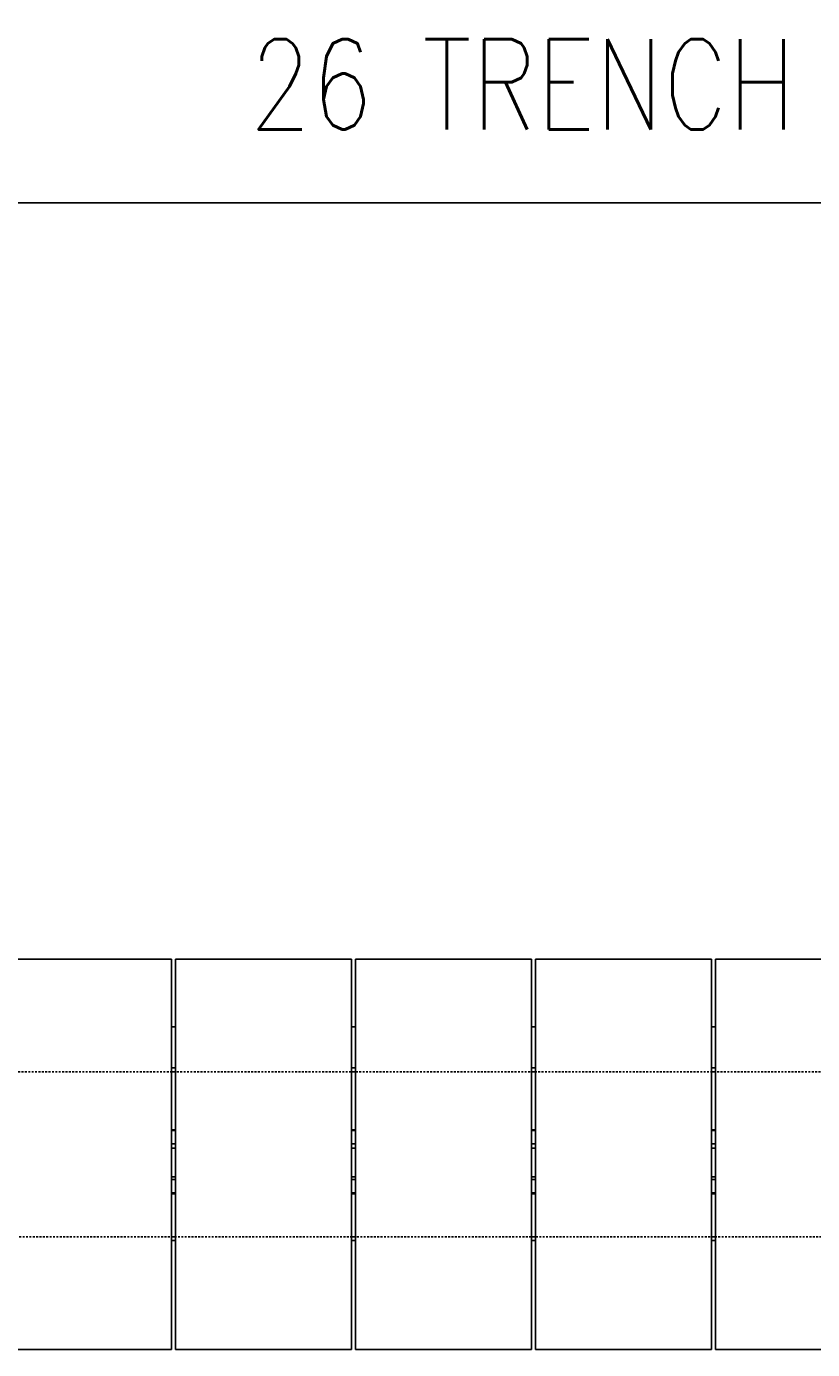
# Model space of a CAD drawing. Header units: inches. Extents: x -169 to 2787, y 589 to 946.
# Tile 37 of 45: x 2113 to 2165, y 812 to 900. Entities that reach past the tile are written whole.
import ezdxf

# ---------------------------------------------------------------- set-up
doc = ezdxf.new("R2010")
doc.units = ezdxf.units.IN
doc.header["$MEASUREMENT"] = 0
doc.linetypes.add('HIDDEN2', pattern=[0.1875, 0.125, -0.0625])
for name, color, linetype in [('A-FLOR-HDLN', 10, 'HIDDEN2'), ('S-ANNO-DIMS', 1, 'Continuous'), ('S-DOOR-TRNCH', 2, 'Continuous')]:
    doc.layers.add(name, color=color, linetype=linetype)
doc.styles.add('Annotative', font='romans.shx', dxfattribs={"width": 0.8, "height": 0.125})
doc.dimstyles.new('Annotative', dxfattribs={"dimscale": 0, "dimtxt": 0.125, "dimasz": 0.125, "dimexe": 0.18, "dimexo": 0.0625, "dimgap": 0.09, "dimtad": 1, "dimdec": 3, "dimzin": 3, "dimdsep": 46, "dimlunit": 4, "dimtxsty": 'Annotative', "dimcen": 0.09, "dimclrt": 2, "dimazin": 2, "dimtfac": 1, "dimtdec": 3, "dimtmove": 0, "dimatfit": 0, "dimfxl": 1, "dimtfill": 1, "dimfrac": 2, "dimtolj": 1, "dimtzin": 0, "dimarcsym": 0})

# ---------------------------------------------------------------- blocks, each defined once
blk = doc.blocks.new('TRENCH COVER PLATES_A1_RIGHT')
at = {"lineweight": -3}
for p, q in [((611.638, 13.007), (599.9, 13.007)), ((611.638, 13.007), (611.638, -12.993)), ((611.893, -12.993), (611.893, 13.007)), ((623.631, 13.007), (611.893, 13.007)), ((623.631, 13.007), (623.631, -12.993)), ((623.885, -12.993), (623.885, 13.007)), ((635.623, 13.007), (623.885, 13.007)), ((635.623, 13.007), (635.623, -12.993)), ((635.878, -12.993), (635.878, 13.007)), ((647.615, 13.007), (635.878, 13.007)), ((647.615, 13.007), (647.615, -12.993)), ((647.87, -12.993), (647.87, 13.007)), ((659.608, 13.007), (647.87, 13.007)), ((611.638, 5.751), (611.893, 5.751)), ((611.893, 5.5), (611.638, 5.5)), ((623.631, 5.751), (623.885, 5.751)), ((623.885, 5.5), (623.631, 5.5)), ((635.623, 5.751), (635.878, 5.751)), ((635.878, 5.5), (635.623, 5.5)), ((647.615, 5.751), (647.87, 5.751)), ((647.87, 5.5), (647.615, 5.5)), ((611.893, 2.625), (611.638, 2.625)), ((611.638, 2.578), (611.893, 2.578)), ((623.885, 2.625), (623.631, 2.625)), ((623.631, 2.578), (623.885, 2.578)), ((635.878, 2.625), (635.623, 2.625)), ((635.623, 2.578), (635.878, 2.578)), ((647.87, 2.625), (647.615, 2.625)), ((647.615, 2.578), (647.87, 2.578)), ((611.893, 1.688), (611.638, 1.688)), ((611.638, 1.495), (611.893, 1.495)), ((623.885, 1.688), (623.631, 1.688)), ((623.631, 1.495), (623.885, 1.495)), ((635.878, 1.688), (635.623, 1.688)), ((635.623, 1.495), (635.878, 1.495)), ((647.87, 1.688), (647.615, 1.688)), ((647.615, 1.495), (647.87, 1.495)), ((611.638, -0.409), (611.893, -0.409)), ((611.638, -0.687), (611.893, -0.687)), ((623.631, -0.409), (623.885, -0.409)), ((623.631, -0.687), (623.885, -0.687)), ((635.623, -0.409), (635.878, -0.409)), ((635.623, -0.687), (635.878, -0.687)), ((647.615, -0.409), (647.87, -0.409)), ((647.615, -0.687), (647.87, -0.687)), ((611.638, -1.578), (611.893, -1.578)), ((611.638, -1.625), (611.893, -1.625)), ((623.631, -1.578), (623.885, -1.578)), ((623.631, -1.625), (623.885, -1.625)), ((635.623, -1.578), (635.878, -1.578)), ((635.623, -1.625), (635.878, -1.625)), ((647.615, -1.578), (647.87, -1.578)), ((647.615, -1.625), (647.87, -1.625)), ((611.893, -5.5), (611.638, -5.5)), ((611.893, -5.75), (611.638, -5.75)), ((623.885, -5.5), (623.631, -5.5)), ((623.885, -5.75), (623.631, -5.75)), ((635.878, -5.5), (635.623, -5.5)), ((635.878, -5.75), (635.623, -5.75)), ((647.87, -5.5), (647.615, -5.5)), ((647.87, -5.75), (647.615, -5.75)), ((611.893, -8.5), (611.638, -8.5)), ((623.885, -8.5), (623.631, -8.5)), ((635.878, -8.5), (635.623, -8.5)), ((647.87, -8.5), (647.615, -8.5)), ((611.638, -12.993), (599.9, -12.993)), ((623.631, -12.993), (611.893, -12.993)), ((635.623, -12.993), (623.885, -12.993)), ((647.615, -12.993), (635.878, -12.993)), ((659.608, -12.993), (647.87, -12.993))]:
    blk.add_line(p, q, dxfattribs=at)
blk = doc.blocks.new('*D45')
at = {"layer": 'Defpoints', "color": 0, "transparency": 16777216}
for p in [(2362.533, 888.092), (2362.533, 857.206), (2050.533, 849.206)]:
    blk.add_point(p, dxfattribs=at)
at = {"layer": 'S-ANNO-DIMS', "color": 0, "lineweight": -2, "transparency": 16777216}
blk.add_line((2056.533, 888.092), (2356.533, 888.092), dxfattribs=at)
at = {"layer": 'S-ANNO-DIMS', "color": 0, "transparency": 16777216}
for points in [[(2056.533, 889.092), (2056.533, 887.092), (2050.533, 888.092)], [(2356.533, 889.092), (2356.533, 887.092), (2362.533, 888.092)]]:
    blk.add_solid(points, dxfattribs=at)
at = {"layer": 'S-ANNO-DIMS', "color": 2, "lineweight": -3, "transparency": 16777216, "insert": (2206.533, 895.984), "char_height": 6, "width": 221.19377, "attachment_point": 5, "style": 'Annotative'}
blk.add_mtext('\\A1;26 TRENCH COVER PLATES @ 12" OC = 26\'-0"', dxfattribs=at)

msp = doc.modelspace()

# ---------------------------------------------------------------- linework, layer by layer
at = {"layer": 'A-FLOR-HDLN', "lineweight": -3}
for p, q in [((2770.2459, 830.2127), (2026.5328, 830.2059)), ((2026.7926, 819.2059), (2770.2459, 819.2127))]:
    msp.add_line(p, q, dxfattribs=at)

# ---------------------------------------------------------------- block references
at = {"layer": 'S-DOOR-TRNCH', "lineweight": -3, "rotation": 180}
msp.add_blockref('TRENCH COVER PLATES_A1_RIGHT', (2770.5328, 824.7059), dxfattribs=at)

# ---------------------------------------------------------------- dimensions: what is measured, and where the dimension line sits
at = {"layer": 'S-ANNO-DIMS', "lineweight": -3}
dim = msp.add_linear_dim(base=(2362.5328, 888.0925), p1=(2050.5328, 849.2059), p2=(2362.5328, 857.2059), text='26 TRENCH COVER PLATES @ 12" OC = <>', dimstyle='Annotative', override={"dimpost": '\\X', "dimse1": 1, "dimse2": 1, "dimtfill": 0}, dxfattribs=at)
dim.commit()
dim.dimension.update_dxf_attribs({"geometry": '*D45', "text_midpoint": (2206.5328, 895.9839)})

doc.saveas('drawing.dxf')
